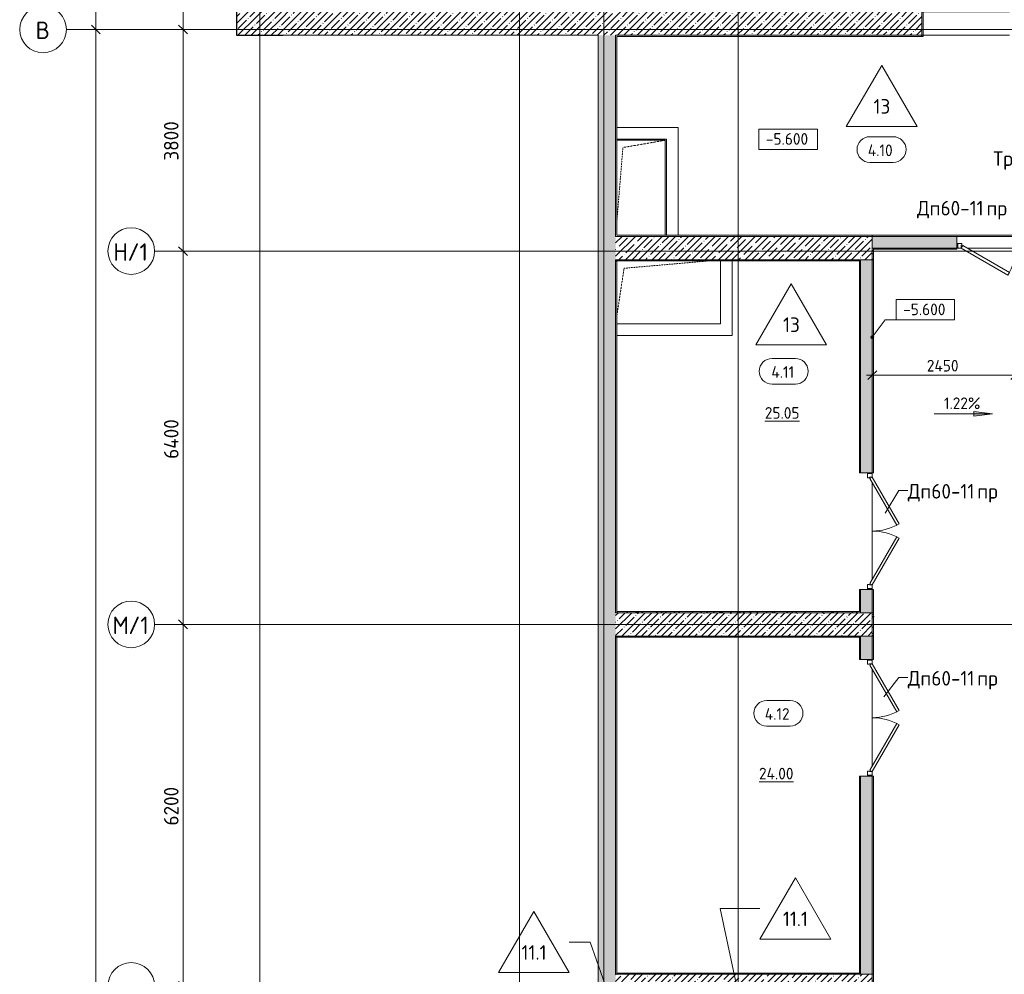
# Model space of a CAD drawing. Header units: millimetres. Extents: x -4558 to 63605, y -10605 to 130388.
# Tile 41 of 66: x -4115 to 12763, y 64500 to 80867. Entities that reach past the tile are written whole.
import ezdxf

# ---------------------------------------------------------------- set-up
doc = ezdxf.new("R2010")
doc.units = ezdxf.units.MM
doc.linetypes.add('3_ Штрих_ 1 х 1 мм', pattern=[2, 1, -1])
doc.linetypes.add('4_ Штрихпунктир_ 10 х 2 мм', pattern=[14, 10, -2, 0, -2])
for name, color, linetype, lineweight in [('A-ANNO-DIMS', 7, 'Continuous', 5), ('A-ANNO-DIMS-100', 7, 'Continuous', 5), ('A-AREA-IDEN', 7, 'Continuous', 5), ('A-DETL-GENF', 7, 'Continuous', 13), ('A-DOOR', 7, 'Continuous', 13), ('A-DOOR-FRAM', 7, 'Continuous', 13), ('A-DOOR-IDEN', 7, 'Continuous', 5), ('A-DOOR-OPNG', 7, 'Continuous', 13), ('A-FLOR', 7, 'Continuous', 13), ('A-FLOR-IDEN', 7, 'Continuous', 5), ('A-WALL', 7, 'Continuous', 13), ('A-WALL-PATT', 7, 'Continuous', 13), ('G-ANNO-DIMS', 7, 'Continuous', 5), ('G-ANNO-TEXT', 7, 'Continuous', 5), ('I-WALL', 7, 'Continuous', 13), ('M-EQPM', 7, 'Continuous', 13), ('S-COLS', 7, 'Continuous', 25), ('S-GRID', 7, 'Continuous', 5), ('S-GRID-IDEN', 7, 'Continuous', 5)]:
    doc.layers.add(name, color=color, linetype=linetype, lineweight=lineweight)
doc.styles.add('GOST Common_1', font='GOST_Common.ttf', dxfattribs={"height": 300})
doc.styles.add('GOST Common_2', font='GOST_Common.ttf', dxfattribs={"height": 200})
doc.styles.add('GOST Common_3', font='GOST_Common.ttf', dxfattribs={"height": 250})
doc.dimstyles.new('2_5_мм', dxfattribs={"dimscale": 304.8, "dimtxt": 251.428749, "dimasz": 0.492126, "dimexe": 0.492126, "dimexo": 0.492126, "dimgap": 0, "dimtad": 1, "dimdec": 5, "dimrnd": 1e-05, "dimdsep": 46, "dimtxsty": 'GOST Common_3', "dimblk1": 'OBLIQUE', "dimblk2": 'OBLIQUE', "dimsah": 1, "dimcen": 0.09, "dimdle": 0.492126, "dimadec": 5, "dimazin": 2, "dimtfac": 1, "dimtdec": 4, "dimtix": 1, "dimtmove": 0, "dimatfit": 3, "dimfxl": 1, "dimtvp": 1, "dimtolj": 1, "dimtzin": 0, "dimarcsym": 2})
doc.dimstyles.new('2_мм', dxfattribs={"dimscale": 304.8, "dimtxt": 201.142999, "dimasz": 0.492126, "dimexe": 0.328084, "dimexo": 0.492126, "dimgap": 0, "dimtad": 1, "dimdec": 0, "dimdsep": 46, "dimtxsty": 'GOST Common_2', "dimblk1": 'OBLIQUE', "dimblk2": 'OBLIQUE', "dimsah": 1, "dimcen": 0.09, "dimdle": 0.328084, "dimadec": 5, "dimazin": 2, "dimtfac": 1, "dimtdec": 4, "dimtix": 1, "dimtmove": 0, "dimatfit": 3, "dimfxl": 1, "dimtvp": 1, "dimtolj": 1, "dimtzin": 0, "dimarcsym": 2})
pattern_1 = [(0, (0, 0), (203.2, 50.8), [3.353, -149.047, 3.353, -149.047, -812.8]), (0, (0, 0), (203.2, 50.8), [-304.8, 3.353, -301.447, 3.353, -149.047, -355.6]), (0, (0, 0), (203.2, 50.8), [-762, 3.353, -98.247, 3.353, -250.647]), (120, (76.2, 25.4), (-145.59409, 150.576362), [3.353, -149.047, 3.353, -149.047, -812.8]), (120, (76.2, 25.4), (-145.59409, 150.576362), [-304.8, 3.353, -301.447, 3.353, -149.047, -355.6]), (120, (76.2, 25.4), (-145.59409, 150.576362), [-762, 3.353, -98.247, 3.353, -250.647]), (240, (101.6, 127), (-57.60591, -201.376362), [3.353, -149.047, 3.353, -149.047, -812.8]), (240, (101.6, 127), (-57.60591, -201.376362), [-304.8, 3.353, -301.447, 3.353, -149.047, -355.6]), (240, (101.6, 127), (-57.60591, -201.376362), [-762, 3.353, -98.247, 3.353, -250.647])]
pattern_2 = [(45, (0, 0), (-114.04925, 114.04925), []), (45, (114.05, 0), (-114.04925, 114.04925), [201.612, -40.322, 3.353, -36.97])]
pattern_3 = [(135, (150.28, 188.64), (-282.8427, 3e-14), [5, -395]), (135, (174.9, 237.36), (-282.8427, 3e-14), [5, -395]), (135, (211.96, 236.53), (-282.8427, 3e-14), [5, -395]), (135, (114.96, 223.96), (-282.8427, 3e-14), [5, -395]), (135, (77.54, 223.96), (-282.8427, 3e-14), [5, -395]), (135, (57.44, 184.52), (-282.8427, 3e-14), [5, -395]), (135, (66.21, 142.9), (-282.8427, 3e-14), [5, -395]), (135, (107.33, 161), (-282.8427, 3e-14), [5, -395]), (135, (99.08, 130.94), (-282.8427, 3e-14), [5, -395]), (135, (22.6, 136.46), (-282.8427, 3e-14), [5, -395]), (135, (21.16, 168.08), (-282.8427, 3e-14), [5, -395]), (135, (46.13, 96.12), (-282.8427, 3e-14), [5, -395]), (135, (3.54, 74.6), (-282.8427, 3e-14), [5, -395]), (135, (40.3, 47.56), (-282.8427, 3e-14), [5, -395]), (135, (39.77, 18.47), (-282.8427, 3e-14), [5, -395]), (135, (76.94, 37.28), (-282.8427, 3e-14), [5, -395]), (135, (114.18, 62.4), (-282.8427, 3e-14), [5, -395]), (135, (139.87, 90.2), (-282.8427, 3e-14), [5, -395]), (135, (141.44, 15.82), (-282.8427, 3e-14), [5, -395]), (135, (188.69, 26.73), (-282.8427, 3e-14), [5, -395]), (135, (176.14, 51.36), (-282.8427, 3e-14), [5, -395]), (135, (177.03, 0), (-282.8427, 3e-14), [5, -395]), (135, (276.61, 8.22), (-282.8427, 3e-14), [5, -395]), (135, (271.19, 31.72), (-282.8427, 3e-14), [5, -395]), (135, (268.29, 119.65), (-282.8427, 3e-14), [5, -395]), (135, (237.92, 101.95), (-282.8427, 3e-14), [5, -395]), (135, (237.92, 158.27), (-282.8427, 3e-14), [5, -395]), (135, (260.4, 204.35), (-282.8427, 3e-14), [5, -395]), (135, (275.54, 235.4), (-282.8427, 3e-14), [5, -395]), (135, (117.62, 268.96), (-282.8427, 3e-14), [5, -395]), (135, (203.62, 273.83), (-282.8427, 3e-14), [5, -395]), (135, (47.24, 279.3), (-282.8427, 3e-14), [5, -395]), (135, (23.2, 266.16), (-282.8427, 3e-14), [5, -395]), (135, (42.78, 232.52), (-282.8427, 3e-14), [5, -395]), (135, (177.76, 90.57), (-282.8427, 3e-14), [5, -395]), (135, (181.12, 121.8), (-282.8427, 3e-14), [5, -395]), (135, (206.73, 172.06), (-282.8427, 3e-14), [5, -395]), (135, (143.14, 136.62), (-282.8427, 3e-14), [5, -395]), (135, (211.51, 131.86), (-282.8427, 3e-14), [5, -395]), (135, (81.47, 95.1), (-282.8427, 3e-14), [5, -395]), (135, (235.13, 60.46), (-282.8427, 3e-14), [5, -395]), (135, (242.24, 4.89), (-282.8427, 3e-14), [5, -395]), (45, (0, 106.07), (-282.8427, 0), []), (45, (106.07, 0), (-282.8427, 0), []), (45, (176.78, 0), (-282.8427, 0), []), (45, (0, 176.78), (-282.8427, 0), [])]

# ---------------------------------------------------------------- blocks, each defined once
blk = doc.blocks.new('Наметкина 10_РД_АР_П_Отделка_R21_rvt-1--01_Подвал_МП_часть А')
at = {"layer": 'A-WALL-PATT', "lineweight": 5}
h = blk.add_hatch(dxfattribs=at)
h.set_pattern_fill('FP_6', color=256, style=0, pattern_type=2)
h.set_pattern_definition(pattern_1)
h.paths.add_polyline_path([(11370, 80580), (11370, 81020), (11350, 81020), (11350, 80580)])
h = blk.add_hatch(dxfattribs=at)
h.set_pattern_fill('FP_6', color=256, style=0, pattern_type=2)
h.set_pattern_definition(pattern_1)
h.paths.add_polyline_path([(10520, 76750), (10520, 76950), (10500, 76950), (10500, 76750)])
h = blk.add_hatch(dxfattribs=at)
h.set_pattern_fill('FP_6', color=256, style=0, pattern_type=2)
h.set_pattern_definition(pattern_1)
h.paths.add_polyline_path([(15400, 76930), (15400, 76950), (13950, 76950), (13950, 76930), (15380, 76930)])
h.paths.add_polyline_path([(11950, 76930), (11950, 76950), (10520, 76950), (10520, 76930)])
h = blk.add_hatch(dxfattribs=at)
h.set_pattern_fill('FP_6', color=256, style=0, pattern_type=2)
h.set_pattern_definition(pattern_1)
h.paths.add_polyline_path([(10300, 76730), (10300, 76750), (6100, 76750), (6100, 76730), (7068, 76730)])
h = blk.add_hatch(dxfattribs=at)
h.set_pattern_fill('FP_6', color=256, style=0, pattern_type=2)
h.set_pattern_definition(pattern_1)
h.paths.add_polyline_path([(10300, 76730), (10300, 76750), (6110, 76750), (6110, 76730), (7068, 76730)])
h = blk.add_hatch(dxfattribs=at)
h.set_pattern_fill('FP_6', color=256, style=0, pattern_type=2)
h.set_pattern_definition(pattern_1)
h.paths.add_polyline_path([(10280, 70720), (10300, 70720), (10300, 71100), (10280, 71100)])
h.paths.add_polyline_path([(10300, 73100), (10300, 76730), (10280, 76730), (10280, 73100)])
h = blk.add_hatch(dxfattribs=at)
h.set_pattern_fill('FP_6', color=256, style=0, pattern_type=2)
h.set_pattern_definition(pattern_1)
h.paths.add_polyline_path([(10500, 70700), (10520, 70700), (10520, 71100), (10500, 71100)])
h.paths.add_polyline_path([(10520, 73100), (10520, 76750), (10500, 76750), (10500, 73100)])
h = blk.add_hatch(dxfattribs=at)
h.set_pattern_fill('FP_6', color=256, style=0, pattern_type=2)
h.set_pattern_definition(pattern_1)
h.paths.add_polyline_path([(10300, 70700), (10300, 70720), (6120, 70720), (6120, 70700), (7068, 70700)])
h = blk.add_hatch(dxfattribs=at)
h.set_pattern_fill('FP_6', color=256, style=0, pattern_type=2)
h.set_pattern_definition(pattern_1)
h.paths.add_polyline_path([(10300, 70700), (10300, 70720), (6120, 70720), (6120, 70700), (7068, 70700)])
h = blk.add_hatch(dxfattribs=at)
h.set_pattern_fill('FP_6', color=256, style=0, pattern_type=2)
h.set_pattern_definition(pattern_1)
h.paths.add_polyline_path([(10520, 70300), (10520, 70700), (10500, 70700), (10500, 70300)])
h = blk.add_hatch(dxfattribs=at)
h.set_pattern_fill('FP_6', color=256, style=0, pattern_type=2)
h.set_pattern_definition(pattern_1)
h.paths.add_polyline_path([(10300, 70280), (10300, 70300), (6100, 70300), (6100, 70280), (7068, 70280)])
h = blk.add_hatch(dxfattribs=at)
h.set_pattern_fill('FP_6', color=256, style=0, pattern_type=2)
h.set_pattern_definition(pattern_1)
h.paths.add_polyline_path([(10300, 70280), (10300, 70300), (6100, 70300), (6100, 70280), (7068, 70280)])
h = blk.add_hatch(dxfattribs=at)
h.set_pattern_fill('FP_6', color=256, style=0, pattern_type=2)
h.set_pattern_definition(pattern_1)
h.paths.add_polyline_path([(10520, 64500), (10520, 67900), (10500, 67900), (10500, 64500)])
h.paths.add_polyline_path([(10520, 69900), (10520, 70300), (10500, 70300), (10500, 69900)])
h = blk.add_hatch(dxfattribs=at)
h.set_pattern_fill('FP_6', color=256, style=0, pattern_type=2)
h.set_pattern_definition(pattern_1)
h.paths.add_polyline_path([(10520, 64100), (10520, 64500), (10500, 64500), (10500, 64100)])
at = {"layer": 'A-WALL'}
for p, q in [((11350, 81020), (11350, 80600)), ((11370, 80580), (11370, 81020)), ((6100, 80600), (6100, 77150)), ((6120, 80600), (6100, 80600)), ((11350, 80600), (6120, 80600)), ((6120, 77170), (6120, 80580)), ((6120, 80580), (11350, 80580)), ((11350, 80580), (11370, 80580)), ((6100, 77150), (6120, 77150)), ((10500, 77170), (6120, 77170)), ((6120, 77150), (10500, 77150)), ((10500, 77150), (10500, 77170)), ((15400, 77170), (10500, 77170)), ((10500, 77170), (10500, 77150)), ((10500, 77150), (15400, 77150)), ((10500, 76950), (10500, 76750)), ((10520, 76950), (10500, 76950)), ((11950, 76950), (10520, 76950)), ((10520, 76950), (10520, 76930)), ((10520, 76750), (10520, 76950)), ((10520, 76930), (11950, 76930)), ((11950, 76930), (11950, 76950)), ((10300, 76750), (6100, 76750)), ((6100, 76750), (6100, 76730)), ((6100, 76730), (6100, 70700)), ((10300, 76750), (6110, 76750)), ((6110, 76750), (6110, 76730)), ((6120, 76730), (10300, 76730)), ((6120, 76730), (10300, 76730)), ((6120, 70720), (6120, 76730)), ((10300, 76730), (10280, 76730)), ((10280, 76730), (10280, 73100)), ((10300, 76730), (10300, 76750)), ((10300, 76730), (10300, 76750)), ((10300, 73100), (10300, 76730)), ((10500, 76750), (10500, 73100)), ((10520, 76750), (10500, 76750)), ((10500, 76750), (10520, 76750)), ((10520, 73100), (10520, 76750)), ((10280, 73100), (10300, 73100)), ((10500, 73100), (10520, 73100)), ((10300, 71100), (10280, 71100)), ((10280, 71100), (10280, 70720)), ((10300, 70720), (10300, 71100)), ((10500, 71100), (10500, 70700)), ((10520, 71100), (10500, 71100)), ((10520, 70700), (10520, 71100)), ((10300, 70720), (6120, 70720)), ((6120, 70720), (6120, 70700)), ((10300, 70720), (6120, 70720)), ((10280, 70720), (10300, 70720)), ((10300, 70700), (10300, 70720)), ((10300, 70700), (10300, 70720)), ((6100, 70700), (6120, 70700)), ((6120, 70700), (10300, 70700)), ((6120, 70700), (10300, 70700)), ((10500, 70700), (10520, 70700)), ((10500, 70700), (10500, 70300)), ((10520, 70700), (10500, 70700)), ((10520, 70300), (10520, 70700)), ((10300, 70300), (6100, 70300)), ((6100, 70300), (6100, 70280)), ((10300, 70300), (6100, 70300)), ((6100, 70300), (6100, 70280)), ((6100, 70280), (10300, 70280)), ((6100, 70280), (6100, 64500)), ((6120, 70280), (10300, 70280)), ((6120, 64500), (6120, 70280)), ((10300, 70280), (10280, 70280)), ((10280, 70280), (10280, 69900)), ((10300, 70280), (10300, 70300)), ((10300, 70280), (10300, 70300)), ((10300, 69900), (10300, 70280)), ((10500, 70300), (10500, 69900)), ((10520, 70300), (10500, 70300)), ((10500, 70300), (10520, 70300)), ((10520, 69900), (10520, 70300)), ((10280, 69900), (10300, 69900)), ((10500, 69900), (10520, 69900)), ((10300, 67900), (10280, 67900)), ((10280, 67900), (10280, 64520)), ((10300, 64520), (10300, 67900)), ((10500, 67900), (10500, 64500)), ((10520, 67900), (10500, 67900)), ((10520, 64500), (10520, 67900)), ((6100, 64500), (6120, 64500)), ((10300, 64520), (6120, 64520)), ((6120, 64520), (6120, 64500)), ((6120, 64500), (10300, 64500)), ((10280, 64520), (10300, 64520)), ((10300, 64500), (10300, 64520)), ((10500, 64500), (10520, 64500)), ((10500, 64500), (10500, 64100)), ((10520, 64500), (10500, 64500)), ((10520, 64100), (10520, 64500))]:
    blk.add_line(p, q, dxfattribs=at)
at = {"layer": 'A-WALL', "lineweight": 25}
for p, q in [((11350, 80580), (11350, 80600)), ((6100, 76730), (6110, 76730)), ((6110, 76730), (6100, 76730)), ((6110, 76730), (6120, 76730)), ((6120, 76730), (6110, 76730)), ((6120, 70720), (6120, 70700)), ((6120, 70280), (6100, 70280))]:
    blk.add_line(p, q, dxfattribs=at)
blk = doc.blocks.new('КР-Проем - Настраиваемый-2813970--01_Подвал_МП_часть А')
at = {"layer": 'A-DOOR-OPNG'}
for p, q in [((-750, 200), (750, 200)), ((-750, -200), (750, -200))]:
    blk.add_line(p, q, dxfattribs=at)
blk = doc.blocks.new('АР_Дверь двупольная - 2000х2100h_925_925__техн_-5781664--01_Подвал_МП_часть А')
at = {"layer": 'A-DOOR'}
for p, q in [((-925, 100), (-124, 563)), ((-99, 519), (-900, 57)), ((-124, 563), (-99, 519)), ((124, 563), (99, 519)), ((99, 519), (900, 57)), ((925, 100), (124, 563)), ((-900, 57), (-925, 100)), ((900, 57), (925, 100))]:
    blk.add_line(p, q, dxfattribs=at)
at = {"layer": 'A-DOOR', "lineweight": 5}
for centre, start, end in [((-925, 100), 0, 30), ((925, 100), 150, 180)]:
    blk.add_arc(centre, 925, start, end, dxfattribs=at)
at = {"layer": 'A-DOOR-FRAM'}
for p, q in [((-985, 100), (-1000, 100)), ((-985, 20), (-1000, 20)), ((-985, 100), (-925, 100)), ((-985, 20), (-985, 100)), ((-915, 20), (-985, 20)), ((-925, 100), (-925, 50)), ((-925, 50), (-915, 50)), ((-915, 50), (-915, 20)), ((925, 50), (915, 50)), ((915, 50), (915, 20)), ((915, 20), (985, 20)), ((985, 100), (925, 100)), ((925, 100), (925, 50)), ((985, 20), (985, 100)), ((985, 100), (1000, 100)), ((985, 20), (1000, 20))]:
    blk.add_line(p, q, dxfattribs=at)
blk = doc.blocks.new('АР_Дверь двупольная - 2000х2100h_925_925__техн_-4751235--01_Подвал_МП_часть А')
at = {"layer": 'A-DOOR'}
for p, q in [((-925, 100), (-124, 563)), ((-99, 519), (-900, 57)), ((-124, 563), (-99, 519)), ((124, 563), (99, 519)), ((99, 519), (900, 57)), ((925, 100), (124, 563)), ((-900, 57), (-925, 100)), ((900, 57), (925, 100))]:
    blk.add_line(p, q, dxfattribs=at)
at = {"layer": 'A-DOOR', "lineweight": 5}
for centre, start, end in [((-925, 100), 0, 30), ((925, 100), 150, 180)]:
    blk.add_arc(centre, 925, start, end, dxfattribs=at)
at = {"layer": 'A-DOOR-FRAM'}
for p, q in [((-985, 100), (-1000, 100)), ((-985, 20), (-1000, 20)), ((-985, 100), (-925, 100)), ((-985, 20), (-985, 100)), ((-915, 20), (-985, 20)), ((-925, 100), (-925, 50)), ((-925, 50), (-915, 50)), ((-915, 50), (-915, 20)), ((925, 50), (915, 50)), ((915, 50), (915, 20)), ((915, 20), (985, 20)), ((985, 100), (925, 100)), ((925, 100), (925, 50)), ((985, 20), (985, 100)), ((985, 100), (1000, 100)), ((985, 20), (1000, 20))]:
    blk.add_line(p, q, dxfattribs=at)
blk = doc.blocks.new('АР_Дверь двупольная - 2000х2100h_925_925__техн_-5841400--01_Подвал_МП_часть А')
at = {"layer": 'A-DOOR'}
for p, q in [((-925, 100), (-124, 563)), ((-99, 519), (-900, 57)), ((-124, 563), (-99, 519)), ((124, 563), (99, 519)), ((99, 519), (900, 57)), ((925, 100), (124, 563)), ((-900, 57), (-925, 100)), ((900, 57), (925, 100))]:
    blk.add_line(p, q, dxfattribs=at)
at = {"layer": 'A-DOOR', "lineweight": 5}
for centre, start, end in [((-925, 100), 0, 30), ((925, 100), 150, 180)]:
    blk.add_arc(centre, 925, start, end, dxfattribs=at)
at = {"layer": 'A-DOOR-FRAM'}
for p, q in [((-985, 100), (-1000, 100)), ((-985, 20), (-1000, 20)), ((-985, 100), (-925, 100)), ((-985, 20), (-985, 100)), ((-915, 20), (-985, 20)), ((-925, 100), (-925, 50)), ((-925, 50), (-915, 50)), ((-915, 50), (-915, 20)), ((925, 50), (915, 50)), ((915, 50), (915, 20)), ((915, 20), (985, 20)), ((985, 100), (925, 100)), ((925, 100), (925, 50)), ((985, 20), (985, 100)), ((985, 100), (1000, 100)), ((985, 20), (1000, 20))]:
    blk.add_line(p, q, dxfattribs=at)
blk = doc.blocks.new('АР_Канал вертикальный прямоугольный - ОВ-6392396--01_Подвал_МП_часть А')
at = {"layer": 'A-DETL-GENF', "linetype": '3_ Штрих_ 1 х 1 мм'}
for p, q in [((425, 825), (-405, 825)), ((-405, -581), (-300, 700)), ((-300, 700), (425, 825)), ((425, -805), (425, 825))]:
    blk.add_line(p, q, dxfattribs=at)
at = {"layer": 'M-EQPM'}
for p, q in [((-405, 825), (425, 825)), ((425, 825), (425, -805))]:
    blk.add_line(p, q, dxfattribs=at)
blk = doc.blocks.new('АР_Канал вертикальный прямоугольный - ОВ-6392399--01_Подвал_МП_часть А')
at = {"layer": 'A-DETL-GENF', "linetype": '3_ Штрих_ 1 х 1 мм'}
for p, q in [((-755, 405), (672, 530)), ((900, -550), (900, 530)), ((-880, -418), (-755, 405)), ((-880, -550), (900, -550))]:
    blk.add_line(p, q, dxfattribs=at)
at = {"layer": 'M-EQPM'}
for p, q in [((900, 530), (900, -550)), ((900, -550), (-880, -550))]:
    blk.add_line(p, q, dxfattribs=at)
blk = doc.blocks.new('Ось сетки - 8_0 мм-31302--01_Подвал_МП_часть А')
at = {"layer": 'S-GRID-IDEN'}
blk.add_circle((0, 0), 4, dxfattribs=at)
blk = doc.blocks.new('Марка помещения _Номер_ - 2 мм-68851--01_Подвал_МП_часть А')
at = {"layer": 'A-AREA-IDEN'}
for p, q in [((-2.03, 2.21), (1.97, 2.21)), ((-2.03, -2.19), (1.97, -2.19))]:
    blk.add_line(p, q, dxfattribs=at)
for centre, start, end in [((-2.03, 0.01), 90, 270), ((1.97, 0.01), 270, 90)]:
    blk.add_arc(centre, 2.2, start, end, dxfattribs=at)
blk = doc.blocks.new('DIMBLOCK23--01_Подвал_МП_часть А')
at = {"layer": 'A-ANNO-DIMS-100', "lineweight": 25, "transparency": 16777216}
for p, q in [((-1315, 70500), (-1390, 70575)), ((-1315, 70500), (-1240, 70425)), ((-1315, 64300), (-1390, 64375)), ((-1315, 64300), (-1240, 64225))]:
    blk.add_line(p, q, dxfattribs=at)
at = {"layer": 'A-ANNO-DIMS-100', "transparency": 16777216}
for p, q in [((-1271, 70500), (-1465, 70500)), ((-1315, 64300), (-1315, 70500)), ((-1315, 70500), (-1271, 70500)), ((-1271, 64300), (-1465, 64300)), ((-1315, 64300), (-1271, 64300))]:
    blk.add_line(p, q, dxfattribs=at)
at = {"layer": 'A-ANNO-DIMS-100', "color": 0, "transparency": 16777216, "insert": (-1642, 67051), "char_height": 250, "width": 838.66, "attachment_point": 1, "rotation": 90, "line_spacing_factor": 1.022761, "style": 'GOST Common_3'}
blk.add_mtext('6200', dxfattribs=at)
blk = doc.blocks.new('_Oblique')
at = {"color": 0, "linetype": 'ByBlock', "lineweight": -2}
blk.add_line((-0.5, -0.5), (0.5, 0.5), dxfattribs=at)
blk = doc.blocks.new('DIMBLOCK24--01_Подвал_МП_часть А')
at = {"layer": 'A-ANNO-DIMS-100', "lineweight": 25, "transparency": 16777216}
for p, q in [((-1315, 76900), (-1390, 76975)), ((-1315, 76900), (-1240, 76825)), ((-1315, 70500), (-1390, 70575)), ((-1315, 70500), (-1240, 70425))]:
    blk.add_line(p, q, dxfattribs=at)
at = {"layer": 'A-ANNO-DIMS-100', "transparency": 16777216}
for p, q in [((-1271, 76900), (-1465, 76900)), ((-1315, 70500), (-1315, 76900)), ((-1315, 76900), (-1271, 76900)), ((-1271, 70500), (-1465, 70500)), ((-1315, 70500), (-1271, 70500))]:
    blk.add_line(p, q, dxfattribs=at)
at = {"layer": 'A-ANNO-DIMS-100', "color": 0, "transparency": 16777216, "insert": (-1642, 73338), "char_height": 250, "width": 869.35, "attachment_point": 1, "rotation": 90, "line_spacing_factor": 1.022761, "style": 'GOST Common_3'}
blk.add_mtext('6400', dxfattribs=at)
blk = doc.blocks.new('DIMBLOCK25--01_Подвал_МП_часть А')
at = {"layer": 'A-ANNO-DIMS-100', "transparency": 16777216}
for p, q in [((-1271, 80700), (-1465, 80700)), ((-1315, 76900), (-1315, 80700)), ((-1315, 80700), (-1271, 80700)), ((-1271, 76900), (-1465, 76900)), ((-1315, 76900), (-1271, 76900))]:
    blk.add_line(p, q, dxfattribs=at)
at = {"layer": 'A-ANNO-DIMS-100', "lineweight": 25, "transparency": 16777216}
for p, q in [((-1315, 80700), (-1390, 80775)), ((-1315, 80700), (-1240, 80625)), ((-1315, 76900), (-1390, 76975)), ((-1315, 76900), (-1240, 76825))]:
    blk.add_line(p, q, dxfattribs=at)
at = {"layer": 'A-ANNO-DIMS-100', "color": 0, "transparency": 16777216, "insert": (-1642, 78451), "char_height": 250, "width": 838.66, "attachment_point": 1, "rotation": 90, "line_spacing_factor": 1.022761, "style": 'GOST Common_3'}
blk.add_mtext('3800', dxfattribs=at)
blk = doc.blocks.new('DIMBLOCK26--01_Подвал_МП_часть А')
at = {"layer": 'A-ANNO-DIMS-100', "transparency": 16777216}
for p, q in [((-1271, 82950), (-1465, 82950)), ((-1315, 80700), (-1315, 82950)), ((-1315, 82950), (-1271, 82950)), ((-1271, 80700), (-1465, 80700)), ((-1315, 80700), (-1271, 80700))]:
    blk.add_line(p, q, dxfattribs=at)
at = {"layer": 'A-ANNO-DIMS-100', "lineweight": 25, "transparency": 16777216}
for p, q in [((-1315, 82950), (-1390, 83025)), ((-1315, 82950), (-1240, 82875)), ((-1315, 80700), (-1390, 80775)), ((-1315, 80700), (-1240, 80625))]:
    blk.add_line(p, q, dxfattribs=at)
at = {"layer": 'A-ANNO-DIMS-100', "color": 0, "transparency": 16777216, "insert": (-1642, 81476), "char_height": 250, "width": 838.66, "attachment_point": 1, "rotation": 90, "line_spacing_factor": 1.022761, "style": 'GOST Common_3'}
blk.add_mtext('2250', dxfattribs=at)
blk = doc.blocks.new('DIMBLOCK81--01_Подвал_МП_часть А')
at = {"layer": 'A-ANNO-DIMS-100', "transparency": 16777216}
for p, q in [((10400, 74773), (12950, 74773)), ((10500, 74729), (10500, 74873)), ((10500, 74773), (10500, 74729)), ((12950, 74729), (12950, 74873)), ((12950, 74773), (12950, 74729))]:
    blk.add_line(p, q, dxfattribs=at)
at = {"layer": 'A-ANNO-DIMS-100', "lineweight": 25, "transparency": 16777216}
for p, q in [((10500, 74773), (10425, 74698)), ((10500, 74773), (10575, 74848)), ((12950, 74773), (12875, 74698)), ((12950, 74773), (13025, 74848))]:
    blk.add_line(p, q, dxfattribs=at)
at = {"layer": 'A-ANNO-DIMS-100', "color": 0, "transparency": 16777216, "insert": (11435, 75035), "char_height": 200, "width": 695.48, "attachment_point": 1, "line_spacing_factor": 1.022761, "style": 'GOST Common_2'}
blk.add_mtext('2450', dxfattribs=at)
blk = doc.blocks.new('Высотные отметки - Frame_2-749557--01_Подвал_МП_часть А')
at = {"layer": 'G-ANNO-DIMS'}
for p, q in [((-5, 3.5), (-5, 0)), ((5, 3.5), (-5, 3.5)), ((5, 0), (5, 3.5)), ((-5, 0), (5, 0))]:
    blk.add_line(p, q, dxfattribs=at)
blk = doc.blocks.new('Марка полов - Марка полов-4106608--01_Подвал_МП_часть А')
at = {"layer": 'A-FLOR-IDEN'}
for p, q in [((0, 7), (-6.06, -3.5)), ((6.06, -3.5), (0, 7)), ((-6.06, -3.5), (6.06, -3.5))]:
    blk.add_line(p, q, dxfattribs=at)
blk = doc.blocks.new('DIMBLOCK254--01_Подвал_МП_часть А')
at = {"layer": 'A-ANNO-DIMS-100', "transparency": 16777216}
for p, q in [((-2765, 80700), (-2958, 80700)), ((-2808, 33250), (-2808, 80700)), ((-2808, 80700), (-2765, 80700)), ((-2765, 33400), (-2958, 33400)), ((-2808, 33400), (-2765, 33400))]:
    blk.add_line(p, q, dxfattribs=at)
at = {"layer": 'A-ANNO-DIMS-100', "lineweight": 25, "transparency": 16777216}
for p, q in [((-2808, 80700), (-2883, 80775)), ((-2808, 80700), (-2733, 80625)), ((-2808, 33400), (-2883, 33475)), ((-2808, 33400), (-2733, 33325))]:
    blk.add_line(p, q, dxfattribs=at)
at = {"layer": 'A-ANNO-DIMS-100', "color": 0, "transparency": 16777216, "insert": (-3135, 56600), "char_height": 250, "width": 1079.01, "attachment_point": 1, "rotation": 90, "line_spacing_factor": 1.022761, "style": 'GOST Common_3'}
blk.add_mtext('47300', dxfattribs=at)
blk = doc.blocks.new('DIMBLOCK255--01_Подвал_МП_часть А')
at = {"layer": 'A-ANNO-DIMS-100', "transparency": 16777216}
for p, q in [((-2765, 99300), (-2958, 99300)), ((-2808, 80700), (-2808, 99300)), ((-2808, 99300), (-2765, 99300)), ((-2765, 80700), (-2958, 80700)), ((-2808, 80700), (-2765, 80700))]:
    blk.add_line(p, q, dxfattribs=at)
at = {"layer": 'A-ANNO-DIMS-100', "lineweight": 25, "transparency": 16777216}
for p, q in [((-2808, 99300), (-2883, 99375)), ((-2808, 99300), (-2733, 99225)), ((-2808, 80700), (-2883, 80775)), ((-2808, 80700), (-2733, 80625))]:
    blk.add_line(p, q, dxfattribs=at)
at = {"layer": 'A-ANNO-DIMS-100', "color": 0, "transparency": 16777216, "insert": (-3135, 89587), "char_height": 250, "width": 992.08, "attachment_point": 1, "rotation": 90, "line_spacing_factor": 1.022761, "style": 'GOST Common_3'}
blk.add_mtext('18600', dxfattribs=at)

msp = doc.modelspace()

# ---------------------------------------------------------------- hatches: boundary and pattern name
at = {"layer": 'A-WALL-PATT', "lineweight": 5}
h = msp.add_hatch(dxfattribs=at)
h.set_pattern_fill('FP_1', color=256, style=0, pattern_type=2)
h.set_pattern_definition(pattern_2)
h.paths.add_polyline_path([(8475, 80600), (8475, 81000), (400, 81000), (400, 80600), (7068.306483, 80600)])
h = msp.add_hatch(dxfattribs=at)
h.set_pattern_fill('FP_1', color=256, style=0, pattern_type=2)
h.set_pattern_definition(pattern_2)
h.paths.add_polyline_path([(8475, 80600), (11349.93688, 80600), (11349.93688, 81000), (8475, 81000)])
h = msp.add_hatch(dxfattribs=at)
h.set_pattern_fill('FP_1', color=256, style=0, pattern_type=2)
h.set_pattern_definition(pattern_2)
h.paths.add_polyline_path([(6100, 41625), (6100, 80600), (5800, 80600), (5800, 41625)])
h = msp.add_hatch(dxfattribs=at)
h.set_pattern_fill('FP_1', color=256, style=0, pattern_type=2)
h.set_pattern_definition(pattern_2)
h.paths.add_polyline_path([(10500, 76750), (10500, 77150), (6100, 77150), (6100, 76750), (10441.784154, 76750)])
h = msp.add_hatch(dxfattribs=at)
h.set_pattern_fill('FP_3', color=256, style=0, pattern_type=2)
h.set_pattern_definition(pattern_3)
h.paths.add_polyline_path([(15400, 76950), (15400, 77150), (13950, 77150), (13950, 76950)])
h.paths.add_polyline_path([(10500, 76950), (11950, 76950), (11950, 77150), (10500, 77150)])
h = msp.add_hatch(dxfattribs=at)
h.set_pattern_fill('FP_3', color=256, style=0, pattern_type=2)
h.set_pattern_definition(pattern_3)
h.paths.add_polyline_path([(10500, 70700), (10500, 71100), (10300, 71100), (10300, 70700), (10441.784154, 70700)])
h.paths.add_polyline_path([(10300, 73100), (10500, 73100), (10500, 76750), (10300, 76750), (10300, 73290.585694)])
h = msp.add_hatch(dxfattribs=at)
h.set_pattern_fill('FP_1', color=256, style=0, pattern_type=2)
h.set_pattern_definition(pattern_2)
h.paths.add_polyline_path([(10500, 70300), (10500, 70700), (6100, 70700), (6100, 70300), (10441.784154, 70300)])
h = msp.add_hatch(dxfattribs=at)
h.set_pattern_fill('FP_3', color=256, style=0, pattern_type=2)
h.set_pattern_definition(pattern_3)
h.paths.add_polyline_path([(10441.784154, 64500), (10500, 64500), (10500, 67900), (10300, 67900), (10300, 64500)])
h.paths.add_polyline_path([(10500, 69900), (10500, 70300), (10300, 70300), (10300, 69900), (10441.784154, 69900)])
h = msp.add_hatch(dxfattribs=at)
h.set_pattern_fill('FP_1', color=256, style=0, pattern_type=2)
h.set_pattern_definition(pattern_2)
h.paths.add_polyline_path([(10500, 64100), (10500, 64500), (6100, 64500), (6100, 64100), (10441.784154, 64100)])
at = {"layer": 'G-ANNO-DIMS'}
h = msp.add_hatch(color=256, dxfattribs=at)
edge = h.paths.add_edge_path()
edge.add_arc((10500, 75421.772149), 25, 0, 360)
msp.add_hatch(color=256, dxfattribs=at).paths.add_polyline_path([(12558.028942, 74109.360641), (12240.528942, 74151.160309), (12240.528942, 74067.560973)])
at = {"layer": 'S-COLS', "lineweight": 5}
h = msp.add_hatch(dxfattribs=at)
h.set_pattern_fill('FP_1', color=256, style=0, pattern_type=2)
h.set_pattern_definition(pattern_2)
h.paths.add_polyline_path([(400, 80600), (400, 81400), (-400, 81400), (-400, 80600), (321.351139, 80600)])

# ---------------------------------------------------------------- linework, layer by layer
at = {"layer": 'A-DOOR-IDEN'}
for p, q in [((10722.650894, 72403.882222), (10957.199883, 72795.340943)), ((10957.199883, 72795.340943), (11108.966876, 72795.340943)), ((10695.056895, 69258.166371), (10957.199883, 69589.294355)), ((10957.199883, 69589.294355), (11108.966876, 69589.294355))]:
    msp.add_line(p, q, dxfattribs=at)
at = {"layer": 'A-FLOR'}
for p, q in [((11950, 76950), (11965, 76950)), ((12125, 76950), (13775, 76950)), ((10500, 73085), (10500, 73100)), ((10500, 73085), (10500, 73100)), ((10500, 71275), (10500, 72925)), ((10500, 71275), (10500, 72925)), ((10500, 71100), (10500, 71115)), ((10500, 71100), (10500, 71115)), ((10500, 69885), (10500, 69900)), ((10500, 69885), (10500, 69900)), ((10500, 68075), (10500, 69725)), ((10500, 68075), (10500, 69725)), ((10500, 67900), (10500, 67915)), ((10500, 67900), (10500, 67915))]:
    msp.add_line(p, q, dxfattribs=at)
at = {"layer": 'A-FLOR-IDEN'}
for p, q in [((7891.797598, 65628.703967), (8574.635256, 65628.703967)), ((8276.731336, 63810.090981), (7891.797598, 65628.703967)), ((5663.166627, 65053.298547), (5306.067688, 65053.298547)), ((6246.297051, 63412.46873), (5663.166627, 65053.298547))]:
    msp.add_line(p, q, dxfattribs=at)
at = {"layer": 'A-WALL'}
for p, q in [((11349.93688, 80600), (11349.93688, 81000)), ((400, 80600), (5800, 80600)), ((5800, 80600), (5800, 41225)), ((6100, 77150), (6100, 80600)), ((6100, 80600), (11349.93688, 80600)), ((10500, 77150), (6100, 77150)), ((10500, 76750), (10500, 76950)), ((6100, 70700), (6100, 76750)), ((6100, 76750), (10300, 76750)), ((10300, 70700), (6100, 70700)), ((10500, 70300), (10500, 70700)), ((6100, 64500), (6100, 70300)), ((6100, 70300), (10300, 70300)), ((10300, 64500), (6100, 64500)), ((10500, 64100), (10500, 64500))]:
    msp.add_line(p, q, dxfattribs=at)
at = {"layer": 'G-ANNO-DIMS'}
for p, q in [((10500, 75421.772149), (10722.807561, 75719.01089)), ((10722.807561, 75719.01089), (11411.410644, 75719.01089)), ((11558.028942, 74109.360641), (12558.028942, 74109.360641)), ((12558.028942, 74109.360641), (12240.528942, 74151.160309)), ((12240.528942, 74151.160309), (12240.528942, 74067.560973)), ((12240.528942, 74067.560973), (12558.028942, 74109.360641))]:
    msp.add_line(p, q, dxfattribs=at)
msp.add_circle((10500, 75421.772149), 25, dxfattribs=at)
at = {"layer": 'I-WALL'}
for p, q in [((6120, 79020), (7170, 79020)), ((7170, 79020), (7170, 77170)), ((6970, 78820), (6120, 78820)), ((6970, 77170), (6970, 78820)), ((11950, 77150), (10500, 77150)), ((10500, 77150), (10500, 76950)), ((11950, 76950), (11950, 77150)), ((10500, 76950), (11950, 76950)), ((8100, 76730), (8100, 75450)), ((10300, 76750), (10300, 73100)), ((10500, 76750), (10300, 76750)), ((10500, 73100), (10500, 76750)), ((8100, 75450), (6120, 75450)), ((10300, 73100), (10500, 73100)), ((10300, 71100), (10300, 70700)), ((10500, 71100), (10300, 71100)), ((10500, 70700), (10500, 71100)), ((10300, 70700), (10500, 70700)), ((10300, 70300), (10300, 69900)), ((10500, 70300), (10300, 70300)), ((10500, 69900), (10500, 70300)), ((10300, 69900), (10500, 69900)), ((10300, 67900), (10300, 64500)), ((10500, 67900), (10300, 67900)), ((10500, 64500), (10500, 67900)), ((10300, 64500), (10500, 64500))]:
    msp.add_line(p, q, dxfattribs=at)
at = {"layer": 'S-COLS'}
for p, q in [((-400, 81400), (-400, 80600)), ((-400, 80600), (400, 80600))]:
    msp.add_line(p, q, dxfattribs=at)
at = {"layer": 'S-GRID', "linetype": '4_ Штрихпунктир_ 10 х 2 мм'}
for p, q in [((8200, 32633.917515), (8200, 129588.42805)), ((0, 37477.03953), (0, 128423.739924)), ((8200, 37477.03953), (8200, 128148.762045)), ((5900, 32633.917515), (5900, 100620.828093)), ((4450, 32633.917515), (4450, 98600)), ((35646.702497, 80700), (-3315.067646, 80700)), ((35646.702497, 76900), (-1802.909204, 76900)), ((35646.702497, 70500), (-1802.909204, 70500))]:
    msp.add_line(p, q, dxfattribs=at)

# ---------------------------------------------------------------- block references
at = {"lineweight": 5}
msp.add_blockref('Наметкина 10_РД_АР_П_Отделка_R21_rvt-1--01_Подвал_МП_часть А', (0, 0), dxfattribs=at)
at = {"layer": 'A-AREA-IDEN', "xscale": 99.99999999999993, "yscale": 99.99999999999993, "zscale": 99.99999999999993}
for p in [(10661.083058, 78639.528235), (8984.04414, 74837.921668), (8894.54414, 68974.786215)]:
    msp.add_blockref('Марка помещения _Номер_ - 2 мм-68851--01_Подвал_МП_часть А', p, dxfattribs=at)
at = {"layer": 'A-DOOR'}
msp.add_blockref('КР-Проем - Настраиваемый-2813970--01_Подвал_МП_часть А', (12100, 80800), dxfattribs=at)
for name, p, rotation in [('АР_Дверь двупольная - 2000х2100h_925_925__техн_-5841400--01_Подвал_МП_часть А', (12950, 77050), 180), ('АР_Дверь двупольная - 2000х2100h_925_925__техн_-5781664--01_Подвал_МП_часть А', (10400, 72100), 269.9999999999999), ('АР_Дверь двупольная - 2000х2100h_925_925__техн_-4751235--01_Подвал_МП_часть А', (10400, 68900), 269.9999999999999)]:
    msp.add_blockref(name, p, dxfattribs=dict(at, rotation=rotation))
at = {"layer": 'A-FLOR-IDEN', "xscale": 99.99999999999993, "yscale": 99.99999999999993, "zscale": 99.99999999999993}
for p in [(10660.722784, 79384.020851), (9110.818197, 75640.681886), (9180.853039, 65453.703967), (4699.849905, 64878.298547)]:
    msp.add_blockref('Марка полов - Марка полов-4106608--01_Подвал_МП_часть А', p, dxfattribs=at)
at = {"layer": 'G-ANNO-DIMS', "xscale": 99.99999999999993, "yscale": 99.99999999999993, "zscale": 99.99999999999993}
msp.add_blockref('Высотные отметки - Frame_2-749557--01_Подвал_МП_часть А', (9057.807769, 78641.847178), dxfattribs=at)
at = {"layer": 'G-ANNO-DIMS', "extrusion": (0, 0, -1), "xscale": 99.99999999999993, "yscale": 99.99999999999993, "zscale": 99.99999999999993}
msp.add_blockref('Высотные отметки - Frame_2-749557--01_Подвал_МП_часть А', (-11411.410644, 75719.01089), dxfattribs=at)
at = {"layer": 'M-EQPM'}
for name, p in [('АР_Канал вертикальный прямоугольный - ОВ-6392396--01_Подвал_МП_часть А', (6525, 77975)), ('АР_Канал вертикальный прямоугольный - ОВ-6392399--01_Подвал_МП_часть А', (7000, 76200))]:
    msp.add_blockref(name, p, dxfattribs=at)
at = {"layer": 'S-GRID-IDEN', "xscale": 99.99999999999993, "yscale": 99.99999999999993, "zscale": 99.99999999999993, "rotation": 89.99999999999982}
for p in [(-3715.067646, 80700), (-2202.909204, 76900), (-2202.909204, 70500), (-2202.909204, 64300)]:
    msp.add_blockref('Ось сетки - 8_0 мм-31302--01_Подвал_МП_часть А', p, dxfattribs=at)

# ---------------------------------------------------------------- texts
at = {"layer": 'A-AREA-IDEN', "char_height": 200, "attachment_point": 1, "style": 'GOST Common_2'}
for s, insert, width in [('4.10', (10423.568861, 78728.271417), 569.198125), ('4.11', (8769.529944, 74926.66485), 513.08), ('\\L25.05', (8657.375391, 74225.120441), 777.636875), ('4.12', (8657.029944, 69063.529397), 569.198125), ('\\L24.00', (8557.875391, 68041.555601), 801.6875)]:
    msp.add_mtext(s, dxfattribs=dict(at, insert=insert, width=width))
at = {"layer": 'A-DOOR-IDEN', "char_height": 250, "attachment_point": 1, "style": 'GOST Common_3'}
for s, insert, width in [('Дп', (11266.940567, 77761.093392), 489.029375), ('60-11', (11670.43015, 77761.093392), 954.008125), ('пр', (12457.565567, 77761.093392), 432.91125), ('Дп', (11108.966876, 72906.268026), 489.029375), ('60-11', (11512.456459, 72906.268026), 954.008125), ('пр', (12299.591876, 72906.268026), 432.91125), ('Дп', (11108.966876, 69700.221439), 489.029375), ('60-11', (11512.456459, 69700.221439), 954.008125), ('пр', (12299.591876, 69700.221439), 432.91125)]:
    msp.add_mtext(s, dxfattribs=dict(at, insert=insert, width=width))
at = {"layer": 'A-FLOR-IDEN', "char_height": 250, "attachment_point": 1, "style": 'GOST Common_3'}
for s, insert, width in [('13', (10520.846501, 79506.082523), 368.77625), ('13', (8970.941914, 75762.743558), 368.77625), ('11.1', (8967.976756, 65575.765639), 545.1475), ('11.1', (4486.973622, 65000.360219), 545.1475)]:
    msp.add_mtext(s, dxfattribs=dict(at, insert=insert, width=width))
at = {"layer": 'G-ANNO-DIMS', "char_height": 200, "attachment_point": 1, "line_spacing_factor": 1.022761, "style": 'GOST Common_2'}
for s, insert, width in [('-5.600', (8675.651242, 78923.212839), 917.17566319), ('-5.600', (11029.254118, 76000.376551), 917.17566319), ('1.22%', (11727.161845, 74390.726302), 794.08103471)]:
    msp.add_mtext(s, dxfattribs=dict(at, insert=insert, width=width))
at = {"layer": 'G-ANNO-TEXT', "insert": (12573.416055, 78610.206547), "char_height": 250, "width": 913.92375, "attachment_point": 1, "style": 'GOST Common_3'}
msp.add_mtext('Трап', dxfattribs=at)
at = {"layer": 'S-GRID-IDEN', "char_height": 300, "attachment_point": 1, "style": 'GOST Common_1'}
for s, insert, width in [('\\fGOST Common|b0|i0|c204|p34|;В', (-3841.488128, 80834.544597), 304.64125), ('\\fGOST Common|b0|i0|c204|p34|;Н', (-2511.329686, 77034.544597), 296.624375), ('/1', (-2266.590103, 77034.544597), 448.945), ('\\fGOST Common|b0|i0|c204|p34|;М', (-2524.329686, 70634.544597), 328.691875), ('/1', (-2253.131769, 70634.544597), 448.945)]:
    msp.add_mtext(s, dxfattribs=dict(at, insert=insert, width=width))

# ---------------------------------------------------------------- dimensions: what is measured, and where the dimension line sits
at = {"layer": 'A-ANNO-DIMS'}
for base, p1, p2, override, picture, middle in [((-2808.4586377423, 99300.0000000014), (-2914.5246549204, 80700.0000000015), (-2914.5246549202, 99300.0000000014), {"dimpost": '<>', "dimfxl": 18600}, 'DIMBLOCK255--01_Подвал_МП_часть А', (-2933.4586377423, 90000.0000000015)), ((-1315.092488, 82950), (-1421.158505, 80700), (-1421.158505, 82950), {"dimpost": '<>', "dimfxl": 2250}, 'DIMBLOCK26--01_Подвал_МП_часть А', (-1440.092488, 81825)), ((-2808.4586377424, 80700.0000000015), (-2914.5246549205, 33400.0000000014), (-2914.5246549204, 80700.0000000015), {"dimpost": '<>', "dimfxl": 47300}, 'DIMBLOCK254--01_Подвал_МП_часть А', (-2933.4586377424, 57050.0000000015)), ((-1315.092488, 80700), (-1421.158505, 76900), (-1421.158505, 80700), {"dimpost": '<>', "dimfxl": 3800}, 'DIMBLOCK25--01_Подвал_МП_часть А', (-1440.092488, 78800)), ((-1315.0924877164, 76900.0000000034), (-1421.1585048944, 70500.0000000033), (-1421.1585048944, 76900.0000000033), {"dimpost": '<>', "dimfxl": 6400}, 'DIMBLOCK24--01_Подвал_МП_часть А', (-1440.0924877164, 73700.0000000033)), ((-1315.0924877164, 70500.0000000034), (-1421.1585048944, 64300.0000000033), (-1421.1585048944, 70500.0000000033), {"dimpost": '<>', "dimfxl": 6200}, 'DIMBLOCK23--01_Подвал_МП_часть А', (-1440.0924877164, 67400.0000000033))]:
    dim = msp.add_linear_dim(base=base, p1=p1, p2=p2, angle=90, dimstyle='2_5_мм', override=override, dxfattribs=at)
    dim.commit()
    dim.dimension.update_dxf_attribs({"geometry": picture, "text_midpoint": middle})
dim = msp.add_linear_dim(base=(12950, 74773.26669), p1=(10500, 74879.332708), p2=(12950, 74879.332708), dimstyle='2_мм', override={"dimpost": '<>', "dimfxl": 2450}, dxfattribs=at)
dim.commit()
dim.dimension.update_dxf_attribs({"geometry": 'DIMBLOCK81--01_Подвал_МП_часть А', "text_midpoint": (11725, 74873.26669)})

doc.saveas('drawing.dxf')
